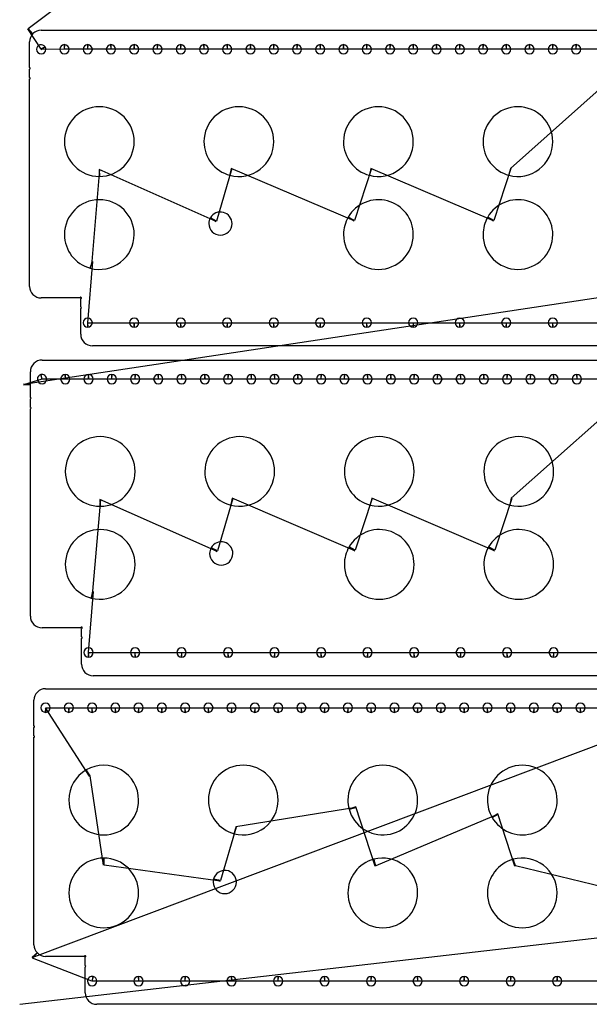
# Model space of a CAD drawing. Header units: inches. Extents: x 1 to 28.8, y 1 to 43.4.
# Tile 1 of 5: x 1 to 13.2, y 1 to 22.2. Entities that reach past the tile are written whole.
import ezdxf

# ---------------------------------------------------------------- set-up
doc = ezdxf.new("R2010")
doc.units = ezdxf.units.IN
doc.layers.get('0').update_dxf_attribs({"linetype": 'CONTINUOUS'})
for name, color, linetype in [('10', 7, 'CONTINUOUS'), ('3', 7, 'CONTINUOUS'), ('9', 7, 'CONTINUOUS')]:
    doc.layers.add(name, color=color, linetype=linetype)

msp = doc.modelspace()

# ---------------------------------------------------------------- linework, layer by layer
at = {"color": 0, "linetype": 'CONTINUOUS'}
for p, q in [((1.184, 22.003), (5.254, 25.099)), ((1.46, 21.56), (1.174, 21.994)), ((1.957, 21.556), (1.464, 21.552)), ((2.457, 21.556), (1.966, 21.556)), ((2.957, 21.556), (2.466, 21.556)), ((3.457, 21.556), (2.966, 21.556)), ((3.957, 21.556), (3.466, 21.556)), ((4.457, 21.556), (3.966, 21.556)), ((4.957, 21.556), (4.466, 21.556)), ((5.457, 21.556), (4.966, 21.556)), ((5.957, 21.556), (5.466, 21.556)), ((6.457, 21.556), (5.966, 21.556)), ((6.957, 21.556), (6.466, 21.556)), ((7.457, 21.556), (6.966, 21.556)), ((7.957, 21.556), (7.466, 21.556)), ((8.457, 21.556), (7.966, 21.556)), ((8.957, 21.556), (8.466, 21.556)), ((9.457, 21.556), (8.966, 21.556)), ((9.957, 21.556), (9.466, 21.556)), ((10.457, 21.556), (9.966, 21.556)), ((10.957, 21.556), (10.466, 21.556)), ((11.457, 21.556), (10.966, 21.556)), ((11.957, 21.556), (11.466, 21.556)), ((12.457, 21.556), (11.966, 21.556)), ((12.957, 21.556), (12.466, 21.556)), ((13.457, 21.556), (12.966, 21.556)), ((13.458, 20.69), (11.55, 18.991)), ((2.718, 18.968), (2.55, 16.991)), ((5.225, 17.848), (2.705, 18.968)), ((5.563, 18.987), (5.232, 17.859)), ((8.189, 17.863), (5.55, 18.991)), ((8.563, 18.987), (8.195, 17.874)), ((11.189, 17.863), (8.55, 18.991)), ((11.563, 18.987), (11.195, 17.874)), ((2.563, 16.987), (2.457, 15.671)), ((2.466, 15.671), (3.457, 15.671)), ((3.466, 15.671), (4.457, 15.671)), ((4.466, 15.671), (5.457, 15.671)), ((5.466, 15.671), (6.457, 15.671)), ((6.466, 15.671), (7.457, 15.671)), ((7.466, 15.671), (8.457, 15.671)), ((8.466, 15.671), (9.457, 15.671)), ((9.466, 15.671), (10.457, 15.671)), ((10.466, 15.671), (11.457, 15.671)), ((11.466, 15.671), (12.457, 15.671)), ((12.466, 15.671), (13.457, 15.671)), ((1.475, 14.455), (1.08, 14.332)), ((1.975, 14.457), (1.484, 14.458)), ((2.475, 14.457), (1.984, 14.457)), ((2.975, 14.457), (2.484, 14.457)), ((3.475, 14.457), (2.984, 14.457)), ((3.975, 14.457), (3.484, 14.457)), ((4.475, 14.457), (3.984, 14.457)), ((4.975, 14.457), (4.484, 14.457)), ((5.475, 14.457), (4.984, 14.457)), ((5.975, 14.457), (5.484, 14.457)), ((6.475, 14.457), (5.984, 14.457)), ((6.975, 14.457), (6.484, 14.457)), ((7.475, 14.457), (6.984, 14.457)), ((7.975, 14.457), (7.484, 14.457)), ((8.475, 14.457), (7.984, 14.457)), ((8.975, 14.457), (8.484, 14.457)), ((9.475, 14.457), (8.984, 14.457)), ((9.975, 14.457), (9.484, 14.457)), ((10.475, 14.457), (9.984, 14.457)), ((10.975, 14.457), (10.484, 14.457)), ((11.475, 14.457), (10.984, 14.457)), ((11.975, 14.457), (11.484, 14.457)), ((12.475, 14.457), (11.984, 14.457)), ((12.975, 14.457), (12.484, 14.457)), ((13.475, 14.457), (12.984, 14.457)), ((13.476, 13.59), (11.568, 11.891)), ((2.736, 11.869), (2.568, 9.891)), ((5.243, 10.749), (2.723, 11.869)), ((5.581, 11.888), (5.25, 10.76)), ((8.207, 10.764), (5.568, 11.891)), ((8.581, 11.888), (8.213, 10.775)), ((11.207, 10.764), (8.568, 11.891)), ((11.581, 11.888), (11.213, 10.775)), ((2.581, 9.888), (2.475, 8.572)), ((2.484, 8.572), (3.475, 8.572)), ((3.484, 8.572), (4.475, 8.572)), ((4.484, 8.572), (5.475, 8.572)), ((5.484, 8.572), (6.475, 8.572)), ((6.484, 8.572), (7.475, 8.572)), ((7.484, 8.572), (8.475, 8.572)), ((8.484, 8.572), (9.475, 8.572)), ((9.484, 8.572), (10.475, 8.572)), ((10.484, 8.572), (11.475, 8.572)), ((11.484, 8.572), (12.475, 8.572)), ((12.484, 8.572), (13.475, 8.572)), ((2.5, 5.914), (1.552, 7.384)), ((1.56, 7.384), (2.052, 7.384)), ((2.06, 7.384), (2.552, 7.384)), ((2.56, 7.384), (3.052, 7.384)), ((3.06, 7.384), (3.552, 7.384)), ((3.56, 7.384), (4.052, 7.384)), ((4.06, 7.384), (4.552, 7.384)), ((4.56, 7.384), (5.052, 7.384)), ((5.06, 7.384), (5.552, 7.384)), ((5.56, 7.384), (6.052, 7.384)), ((6.06, 7.384), (6.552, 7.384)), ((6.56, 7.384), (7.052, 7.384)), ((7.06, 7.384), (7.552, 7.384)), ((7.56, 7.384), (8.052, 7.384)), ((8.06, 7.384), (8.552, 7.384)), ((8.56, 7.384), (9.052, 7.384)), ((9.06, 7.384), (9.552, 7.384)), ((9.56, 7.384), (10.052, 7.384)), ((10.06, 7.384), (10.552, 7.384)), ((10.56, 7.384), (11.052, 7.384)), ((11.06, 7.384), (11.552, 7.384)), ((11.56, 7.384), (12.052, 7.384)), ((12.06, 7.384), (12.552, 7.384)), ((12.56, 7.384), (13.052, 7.384)), ((13.06, 7.384), (13.552, 7.384)), ((2.799, 3.997), (2.512, 5.92)), ((8.228, 5.235), (5.644, 4.819)), ((8.644, 3.975), (8.225, 5.248)), ((11.29, 5.091), (8.657, 3.978)), ((11.644, 3.975), (11.283, 5.103)), ((5.657, 4.816), (5.314, 3.664)), ((5.311, 3.652), (2.813, 3.997)), ((13.551, 3.523), (11.657, 3.978)), ((1, 1), (24.658, 3.722)), ((2.552, 1.501), (1.278, 1.995)), ((3.552, 1.5), (2.56, 1.499)), ((4.552, 1.5), (3.56, 1.5)), ((5.552, 1.5), (4.56, 1.5)), ((6.552, 1.5), (5.56, 1.5)), ((7.552, 1.5), (6.56, 1.5)), ((8.552, 1.5), (7.56, 1.5)), ((9.552, 1.5), (8.56, 1.5)), ((10.552, 1.5), (9.56, 1.5)), ((11.552, 1.5), (10.56, 1.5)), ((12.552, 1.5), (11.56, 1.5)), ((13.552, 1.5), (12.56, 1.5))]:
    msp.add_line(p, q, dxfattribs=at)
at = {"layer": '10', "color": 10, "linetype": 'CONTINUOUS'}
for p, q in [((1.08, 14.346), (24.564, 17.894)), ((1.269, 2.004), (24.582, 10.794))]:
    msp.add_line(p, q, dxfattribs=at)
at = {"layer": '3', "color": 3, "linetype": 'CONTINUOUS'}
for p, q in [((1.462, 21.966), (28.462, 21.966)), ((1.212, 21.161), (1.212, 21.716)), ((1.212, 20.949), (1.212, 21.131)), ((1.212, 16.454), (1.212, 20.919)), ((2.297, 16.204), (1.462, 16.204)), ((2.312, 16.007), (2.312, 16.189)), ((2.312, 15.422), (2.312, 15.977)), ((27.362, 15.172), (2.562, 15.172)), ((1.48, 14.867), (28.48, 14.867)), ((1.23, 14.339), (1.23, 14.617)), ((1.23, 14.062), (1.23, 14.339)), ((1.23, 13.849), (1.23, 14.032)), ((1.23, 9.354), (1.23, 13.819)), ((2.315, 9.104), (1.48, 9.104)), ((2.33, 8.907), (2.33, 9.089)), ((2.33, 8.322), (2.33, 8.877)), ((27.38, 8.072), (2.58, 8.072)), ((1.556, 7.794), (28.556, 7.794)), ((1.306, 6.989), (1.306, 7.544)), ((1.306, 6.777), (1.306, 6.959)), ((1.306, 2.282), (1.306, 6.747)), ((2.391, 2.032), (1.556, 2.032)), ((2.406, 1.835), (2.406, 2.017)), ((2.406, 1.25), (2.406, 1.805)), ((27.456, 1), (2.656, 1))]:
    msp.add_line(p, q, dxfattribs=at)
for centre, radius, start, end in [((1.462, 21.716), 0.25, 135, 180), ((1.462, 21.716), 0.25, 90, 135), ((1.462, 21.556), 0.1, 30, 180), ((1.962, 21.556), 0.1, 90, 180), ((1.962, 21.556), 0.1, 360, 90), ((2.462, 21.556), 0.1, 90, 180), ((2.462, 21.556), 0.1, 360, 90), ((2.962, 21.556), 0.1, 90, 180), ((2.962, 21.556), 0.1, 360, 90), ((3.462, 21.556), 0.1, 90, 180), ((3.462, 21.556), 0.1, 360, 90), ((3.962, 21.556), 0.1, 90, 180), ((3.962, 21.556), 0.1, 360, 90), ((4.462, 21.556), 0.1, 90, 180), ((4.462, 21.556), 0.1, 360, 90), ((4.962, 21.556), 0.1, 90, 180), ((4.962, 21.556), 0.1, 360, 90), ((5.462, 21.556), 0.1, 90, 180), ((5.462, 21.556), 0.1, 360, 90), ((5.962, 21.556), 0.1, 90, 180), ((5.962, 21.556), 0.1, 360, 90), ((6.462, 21.556), 0.1, 90, 180), ((6.462, 21.556), 0.1, 360, 90), ((6.962, 21.556), 0.1, 90, 180), ((6.962, 21.556), 0.1, 360, 90), ((7.462, 21.556), 0.1, 90, 180), ((7.462, 21.556), 0.1, 360, 90), ((7.962, 21.556), 0.1, 90, 180), ((7.962, 21.556), 0.1, 360, 90), ((8.462, 21.556), 0.1, 90, 180), ((8.462, 21.556), 0.1, 360, 90), ((8.962, 21.556), 0.1, 90, 180), ((8.962, 21.556), 0.1, 360, 90), ((9.462, 21.556), 0.1, 90, 180), ((9.462, 21.556), 0.1, 360, 90), ((9.962, 21.556), 0.1, 90, 180), ((9.962, 21.556), 0.1, 360, 90), ((10.462, 21.556), 0.1, 90, 180), ((10.462, 21.556), 0.1, 360, 90), ((10.962, 21.556), 0.1, 90, 180), ((10.962, 21.556), 0.1, 360, 90), ((11.462, 21.556), 0.1, 90, 180), ((11.462, 21.556), 0.1, 360, 90), ((11.962, 21.556), 0.1, 90, 180), ((11.962, 21.556), 0.1, 360, 90), ((12.462, 21.556), 0.1, 90, 180), ((12.462, 21.556), 0.1, 360, 90), ((12.962, 21.556), 0.1, 90, 180), ((12.962, 21.556), 0.1, 360, 90), ((1.462, 21.556), 0.1, 180, 360), ((1.462, 21.556), 0.1, 360, 30), ((1.962, 21.556), 0.1, 180, 360), ((2.462, 21.556), 0.1, 180, 360), ((2.962, 21.556), 0.1, 180, 360), ((3.462, 21.556), 0.1, 180, 360), ((3.962, 21.556), 0.1, 180, 360), ((4.462, 21.556), 0.1, 180, 360), ((4.962, 21.556), 0.1, 180, 360), ((5.462, 21.556), 0.1, 180, 360), ((5.962, 21.556), 0.1, 180, 360), ((6.462, 21.556), 0.1, 180, 360), ((6.962, 21.556), 0.1, 180, 360), ((7.462, 21.556), 0.1, 180, 360), ((7.962, 21.556), 0.1, 180, 360), ((8.462, 21.556), 0.1, 180, 360), ((8.962, 21.556), 0.1, 180, 360), ((9.462, 21.556), 0.1, 180, 360), ((9.962, 21.556), 0.1, 180, 360), ((10.462, 21.556), 0.1, 180, 360), ((10.962, 21.556), 0.1, 180, 360), ((11.462, 21.556), 0.1, 180, 360), ((11.962, 21.556), 0.1, 180, 360), ((12.462, 21.556), 0.1, 180, 360), ((12.962, 21.556), 0.1, 180, 360), ((1.212, 21.146), 0.015, 270, 90), ((1.212, 20.934), 0.015, 270, 90), ((2.712, 19.569), 0.75, 360, 180), ((5.712, 19.569), 0.75, 360, 180), ((8.712, 19.569), 0.75, 360, 180), ((11.712, 19.569), 0.75, 360, 180), ((2.712, 19.569), 0.75, 180, 270), ((2.712, 19.569), 0.75, 270, 0), ((5.712, 19.569), 0.75, 180, 255), ((5.712, 19.569), 0.75, 255, 0), ((8.712, 19.569), 0.75, 180, 255), ((8.712, 19.569), 0.75, 255, 0), ((11.712, 19.569), 0.75, 180, 255), ((11.712, 19.569), 0.75, 255, 0), ((2.712, 17.569), 0.75, 360, 180), ((8.712, 17.569), 0.75, 360, 150), ((11.712, 17.569), 0.75, 360, 150), ((5.315, 17.804), 0.25, 360, 150), ((5.315, 17.804), 0.25, 150, 180), ((5.315, 17.804), 0.25, 180, 360), ((8.712, 17.569), 0.75, 150, 180), ((11.712, 17.569), 0.75, 150, 180), ((2.712, 17.569), 0.75, 180, 255), ((2.712, 17.569), 0.75, 255, 0), ((8.712, 17.569), 0.75, 180, 360), ((11.712, 17.569), 0.75, 180, 360), ((1.462, 16.454), 0.25, 180, 270), ((2.312, 16.204), 0.015, 45, 180), ((2.312, 16.204), 0.015, 270, 45), ((2.312, 15.992), 0.015, 270, 90), ((2.462, 15.672), 0.1, 360, 180), ((3.462, 15.672), 0.1, 360, 180), ((4.462, 15.672), 0.1, 360, 180), ((5.462, 15.672), 0.1, 360, 180), ((6.462, 15.672), 0.1, 360, 180), ((7.462, 15.672), 0.1, 360, 180), ((8.462, 15.672), 0.1, 360, 180), ((9.462, 15.672), 0.1, 360, 180), ((10.462, 15.672), 0.1, 360, 180), ((11.462, 15.672), 0.1, 360, 180), ((12.462, 15.672), 0.1, 360, 180), ((2.462, 15.672), 0.1, 180, 270), ((2.462, 15.672), 0.1, 270, 0), ((3.462, 15.672), 0.1, 180, 270), ((3.462, 15.672), 0.1, 270, 0), ((4.462, 15.672), 0.1, 180, 270), ((4.462, 15.672), 0.1, 270, 0), ((5.462, 15.672), 0.1, 180, 270), ((5.462, 15.672), 0.1, 270, 0), ((6.462, 15.672), 0.1, 180, 270), ((6.462, 15.672), 0.1, 270, 0), ((7.462, 15.672), 0.1, 180, 270), ((7.462, 15.672), 0.1, 270, 0), ((8.462, 15.672), 0.1, 180, 270), ((8.462, 15.672), 0.1, 270, 0), ((9.462, 15.672), 0.1, 180, 270), ((9.462, 15.672), 0.1, 270, 0), ((10.462, 15.672), 0.1, 180, 270), ((10.462, 15.672), 0.1, 270, 0), ((11.462, 15.672), 0.1, 180, 270), ((11.462, 15.672), 0.1, 270, 0), ((12.462, 15.672), 0.1, 180, 270), ((12.462, 15.672), 0.1, 270, 0), ((2.562, 15.422), 0.25, 180, 270), ((1.48, 14.617), 0.25, 90, 180), ((1.48, 14.457), 0.1, 105, 180), ((1.48, 14.457), 0.1, 180, 360), ((1.48, 14.457), 0.1, 360, 105), ((1.98, 14.457), 0.1, 90, 180), ((1.98, 14.457), 0.1, 180, 360), ((1.98, 14.457), 0.1, 360, 90), ((2.48, 14.457), 0.1, 90, 180), ((2.48, 14.457), 0.1, 180, 360), ((2.48, 14.457), 0.1, 360, 90), ((2.98, 14.457), 0.1, 90, 180), ((2.98, 14.457), 0.1, 180, 360), ((2.98, 14.457), 0.1, 360, 90), ((3.48, 14.457), 0.1, 90, 180), ((3.48, 14.457), 0.1, 180, 360), ((3.48, 14.457), 0.1, 360, 90), ((3.98, 14.457), 0.1, 90, 180), ((3.98, 14.457), 0.1, 180, 360), ((3.98, 14.457), 0.1, 360, 90), ((4.48, 14.457), 0.1, 90, 180), ((4.48, 14.457), 0.1, 180, 360), ((4.48, 14.457), 0.1, 360, 90), ((4.98, 14.457), 0.1, 90, 180), ((4.98, 14.457), 0.1, 180, 360), ((4.98, 14.457), 0.1, 360, 90), ((5.48, 14.457), 0.1, 90, 180), ((5.48, 14.457), 0.1, 180, 360), ((5.48, 14.457), 0.1, 360, 90), ((5.98, 14.457), 0.1, 90, 180), ((5.98, 14.457), 0.1, 180, 360), ((5.98, 14.457), 0.1, 360, 90), ((6.48, 14.457), 0.1, 90, 180), ((6.48, 14.457), 0.1, 180, 360), ((6.48, 14.457), 0.1, 360, 90), ((6.98, 14.457), 0.1, 90, 180), ((6.98, 14.457), 0.1, 180, 360), ((6.98, 14.457), 0.1, 360, 90), ((7.48, 14.457), 0.1, 90, 180), ((7.48, 14.457), 0.1, 180, 360), ((7.48, 14.457), 0.1, 360, 90), ((7.98, 14.457), 0.1, 90, 180), ((7.98, 14.457), 0.1, 180, 360), ((7.98, 14.457), 0.1, 360, 90), ((8.48, 14.457), 0.1, 90, 180), ((8.48, 14.457), 0.1, 180, 360), ((8.48, 14.457), 0.1, 360, 90), ((8.98, 14.457), 0.1, 90, 180), ((8.98, 14.457), 0.1, 180, 360), ((8.98, 14.457), 0.1, 360, 90), ((9.48, 14.457), 0.1, 90, 180), ((9.48, 14.457), 0.1, 180, 360), ((9.48, 14.457), 0.1, 360, 90), ((9.98, 14.457), 0.1, 90, 180), ((9.98, 14.457), 0.1, 180, 360), ((9.98, 14.457), 0.1, 360, 90), ((10.48, 14.457), 0.1, 90, 180), ((10.48, 14.457), 0.1, 180, 360), ((10.48, 14.457), 0.1, 360, 90), ((10.98, 14.457), 0.1, 90, 180), ((10.98, 14.457), 0.1, 180, 360), ((10.98, 14.457), 0.1, 360, 90), ((11.48, 14.457), 0.1, 90, 180), ((11.48, 14.457), 0.1, 180, 360), ((11.48, 14.457), 0.1, 360, 90), ((11.98, 14.457), 0.1, 90, 180), ((11.98, 14.457), 0.1, 180, 360), ((11.98, 14.457), 0.1, 360, 90), ((12.48, 14.457), 0.1, 90, 180), ((12.48, 14.457), 0.1, 180, 360), ((12.48, 14.457), 0.1, 360, 90), ((12.98, 14.457), 0.1, 90, 180), ((12.98, 14.457), 0.1, 180, 360), ((12.98, 14.457), 0.1, 360, 90), ((1.23, 14.047), 0.015, 270, 90), ((1.23, 13.834), 0.015, 270, 90), ((2.73, 12.469), 0.75, 360, 180), ((5.73, 12.469), 0.75, 360, 180), ((8.73, 12.469), 0.75, 360, 180), ((11.73, 12.469), 0.75, 360, 180), ((2.73, 12.469), 0.75, 180, 270), ((2.73, 12.469), 0.75, 270, 0), ((5.73, 12.469), 0.75, 180, 255), ((5.73, 12.469), 0.75, 255, 0), ((8.73, 12.469), 0.75, 180, 255), ((8.73, 12.469), 0.75, 255, 0), ((11.73, 12.469), 0.75, 180, 255), ((11.73, 12.469), 0.75, 255, 0), ((2.73, 10.469), 0.75, 360, 180), ((8.73, 10.469), 0.75, 360, 150), ((11.73, 10.469), 0.75, 360, 150), ((5.333, 10.704), 0.25, 150, 180), ((5.333, 10.704), 0.25, 360, 150), ((8.73, 10.469), 0.75, 150, 180), ((11.73, 10.469), 0.75, 150, 180), ((5.333, 10.704), 0.25, 180, 360), ((2.73, 10.469), 0.75, 180, 255), ((2.73, 10.469), 0.75, 255, 0), ((8.73, 10.469), 0.75, 180, 360), ((11.73, 10.469), 0.75, 180, 360), ((1.48, 9.354), 0.25, 180, 270), ((2.33, 9.104), 0.015, 45, 180), ((2.33, 9.104), 0.015, 270, 45), ((2.33, 8.892), 0.015, 270, 90), ((2.48, 8.572), 0.1, 360, 180), ((2.48, 8.572), 0.1, 180, 270), ((2.48, 8.572), 0.1, 270, 0), ((3.48, 8.572), 0.1, 360, 180), ((3.48, 8.572), 0.1, 180, 270), ((3.48, 8.572), 0.1, 270, 0), ((4.48, 8.572), 0.1, 360, 180), ((4.48, 8.572), 0.1, 180, 270), ((4.48, 8.572), 0.1, 270, 0), ((5.48, 8.572), 0.1, 360, 180), ((5.48, 8.572), 0.1, 180, 270), ((5.48, 8.572), 0.1, 270, 0), ((6.48, 8.572), 0.1, 360, 180), ((6.48, 8.572), 0.1, 180, 270), ((6.48, 8.572), 0.1, 270, 0), ((7.48, 8.572), 0.1, 360, 180), ((7.48, 8.572), 0.1, 180, 270), ((7.48, 8.572), 0.1, 270, 0), ((8.48, 8.572), 0.1, 360, 180), ((8.48, 8.572), 0.1, 180, 270), ((8.48, 8.572), 0.1, 270, 0), ((9.48, 8.572), 0.1, 360, 180), ((9.48, 8.572), 0.1, 180, 270), ((9.48, 8.572), 0.1, 270, 0), ((10.48, 8.572), 0.1, 360, 180), ((10.48, 8.572), 0.1, 180, 270), ((10.48, 8.572), 0.1, 270, 0), ((11.48, 8.572), 0.1, 360, 180), ((11.48, 8.572), 0.1, 180, 270), ((11.48, 8.572), 0.1, 270, 0), ((12.48, 8.572), 0.1, 360, 180), ((12.48, 8.572), 0.1, 180, 270), ((12.48, 8.572), 0.1, 270, 0), ((2.58, 8.322), 0.25, 180, 270), ((1.556, 7.544), 0.25, 90, 180), ((1.556, 7.384), 0.1, 360, 180), ((2.056, 7.384), 0.1, 360, 180), ((2.556, 7.384), 0.1, 360, 180), ((3.056, 7.384), 0.1, 360, 180), ((3.556, 7.384), 0.1, 360, 180), ((4.056, 7.384), 0.1, 360, 180), ((4.556, 7.384), 0.1, 360, 180), ((5.056, 7.384), 0.1, 360, 180), ((5.556, 7.384), 0.1, 360, 180), ((6.056, 7.384), 0.1, 360, 180), ((6.556, 7.384), 0.1, 360, 180), ((7.056, 7.384), 0.1, 360, 180), ((7.556, 7.384), 0.1, 360, 180), ((8.056, 7.384), 0.1, 360, 180), ((8.556, 7.384), 0.1, 360, 180), ((9.056, 7.384), 0.1, 360, 180), ((9.556, 7.384), 0.1, 360, 180), ((10.056, 7.384), 0.1, 360, 180), ((10.556, 7.384), 0.1, 360, 180), ((11.056, 7.384), 0.1, 360, 180), ((11.556, 7.384), 0.1, 360, 180), ((12.056, 7.384), 0.1, 360, 180), ((12.556, 7.384), 0.1, 360, 180), ((13.056, 7.384), 0.1, 360, 180), ((1.556, 7.384), 0.1, 180, 270), ((1.556, 7.384), 0.1, 270, 0), ((2.056, 7.384), 0.1, 180, 270), ((2.056, 7.384), 0.1, 270, 0), ((2.556, 7.384), 0.1, 180, 270), ((2.556, 7.384), 0.1, 270, 0), ((3.056, 7.384), 0.1, 180, 270), ((3.056, 7.384), 0.1, 270, 0), ((3.556, 7.384), 0.1, 180, 270), ((3.556, 7.384), 0.1, 270, 0), ((4.056, 7.384), 0.1, 180, 270), ((4.056, 7.384), 0.1, 270, 0), ((4.556, 7.384), 0.1, 180, 270), ((4.556, 7.384), 0.1, 270, 0), ((5.056, 7.384), 0.1, 180, 270), ((5.056, 7.384), 0.1, 270, 0), ((5.556, 7.384), 0.1, 180, 270), ((5.556, 7.384), 0.1, 270, 0), ((6.056, 7.384), 0.1, 180, 270), ((6.056, 7.384), 0.1, 270, 0), ((6.556, 7.384), 0.1, 180, 270), ((6.556, 7.384), 0.1, 270, 0), ((7.056, 7.384), 0.1, 180, 270), ((7.056, 7.384), 0.1, 270, 0), ((7.556, 7.384), 0.1, 180, 270), ((7.556, 7.384), 0.1, 270, 0), ((8.056, 7.384), 0.1, 180, 270), ((8.056, 7.384), 0.1, 270, 0), ((8.556, 7.384), 0.1, 180, 270), ((8.556, 7.384), 0.1, 270, 0), ((9.056, 7.384), 0.1, 180, 270), ((9.056, 7.384), 0.1, 270, 0), ((9.556, 7.384), 0.1, 180, 270), ((9.556, 7.384), 0.1, 270, 0), ((10.056, 7.384), 0.1, 180, 270), ((10.056, 7.384), 0.1, 270, 0), ((10.556, 7.384), 0.1, 180, 270), ((10.556, 7.384), 0.1, 270, 0), ((11.056, 7.384), 0.1, 180, 270), ((11.056, 7.384), 0.1, 270, 0), ((11.556, 7.384), 0.1, 180, 270), ((11.556, 7.384), 0.1, 270, 0), ((12.056, 7.384), 0.1, 180, 270), ((12.056, 7.384), 0.1, 270, 0), ((12.556, 7.384), 0.1, 180, 270), ((12.556, 7.384), 0.1, 270, 0), ((13.056, 7.384), 0.1, 180, 270), ((13.056, 7.384), 0.1, 270, 0), ((1.306, 6.974), 0.015, 270, 90), ((1.306, 6.762), 0.015, 270, 90), ((2.806, 5.397), 0.75, 360, 120), ((5.806, 5.397), 0.75, 360, 180), ((8.806, 5.397), 0.75, 360, 180), ((11.806, 5.397), 0.75, 360, 180), ((2.806, 5.397), 0.75, 120, 180), ((2.806, 5.397), 0.75, 180, 360), ((5.806, 5.397), 0.75, 180, 255), ((5.806, 5.397), 0.75, 255, 0), ((8.806, 5.397), 0.75, 180, 195), ((8.806, 5.397), 0.75, 195, 0), ((11.806, 5.397), 0.75, 180, 210), ((11.806, 5.397), 0.75, 210, 0), ((2.806, 3.397), 0.75, 90, 180), ((2.806, 3.397), 0.75, 360, 90), ((8.806, 3.397), 0.75, 105, 180), ((8.806, 3.397), 0.75, 360, 105), ((11.806, 3.397), 0.75, 105, 180), ((11.806, 3.397), 0.75, 360, 105), ((5.409, 3.632), 0.25, 360, 165), ((5.409, 3.632), 0.25, 165, 180), ((5.409, 3.632), 0.25, 180, 360), ((2.806, 3.397), 0.75, 180, 360), ((8.806, 3.397), 0.75, 180, 360), ((11.806, 3.397), 0.75, 180, 360), ((1.556, 2.282), 0.25, 180, 225), ((1.556, 2.282), 0.25, 225, 270), ((2.406, 2.032), 0.015, 45, 180), ((2.406, 2.032), 0.015, 270, 45), ((2.406, 1.82), 0.015, 270, 90), ((2.556, 1.5), 0.1, 75, 180), ((2.556, 1.5), 0.1, 180, 360), ((2.556, 1.5), 0.1, 360, 75), ((3.556, 1.5), 0.1, 90, 180), ((3.556, 1.5), 0.1, 180, 360), ((3.556, 1.5), 0.1, 360, 90), ((4.556, 1.5), 0.1, 90, 180), ((4.556, 1.5), 0.1, 180, 360), ((4.556, 1.5), 0.1, 360, 90), ((5.556, 1.5), 0.1, 90, 180), ((5.556, 1.5), 0.1, 180, 360), ((5.556, 1.5), 0.1, 360, 90), ((6.556, 1.5), 0.1, 90, 180), ((6.556, 1.5), 0.1, 180, 360), ((6.556, 1.5), 0.1, 360, 90), ((7.556, 1.5), 0.1, 90, 180), ((7.556, 1.5), 0.1, 180, 360), ((7.556, 1.5), 0.1, 360, 90), ((8.556, 1.5), 0.1, 90, 180), ((8.556, 1.5), 0.1, 180, 360), ((8.556, 1.5), 0.1, 360, 90), ((9.556, 1.5), 0.1, 90, 180), ((9.556, 1.5), 0.1, 180, 360), ((9.556, 1.5), 0.1, 360, 90), ((10.556, 1.5), 0.1, 90, 180), ((10.556, 1.5), 0.1, 180, 360), ((10.556, 1.5), 0.1, 360, 90), ((11.556, 1.5), 0.1, 90, 180), ((11.556, 1.5), 0.1, 180, 360), ((11.556, 1.5), 0.1, 360, 90), ((12.556, 1.5), 0.1, 90, 180), ((12.556, 1.5), 0.1, 180, 360), ((12.556, 1.5), 0.1, 360, 90), ((2.656, 1.25), 0.25, 180, 270)]:
    msp.add_arc(centre, radius, start, end, dxfattribs=at)
at = {"layer": '9', "color": 9, "linetype": 'CONTINUOUS'}
for p, q in [((1.174, 21.994), (1.285, 21.892)), ((1.285, 21.892), (1.184, 22.003)), ((1.962, 21.656), (1.957, 21.556)), ((1.966, 21.556), (1.962, 21.656)), ((2.462, 21.656), (2.457, 21.556)), ((2.466, 21.556), (2.462, 21.656)), ((2.962, 21.656), (2.957, 21.556)), ((2.966, 21.556), (2.962, 21.656)), ((3.462, 21.656), (3.457, 21.556)), ((3.466, 21.556), (3.462, 21.656)), ((3.962, 21.656), (3.957, 21.556)), ((3.966, 21.556), (3.962, 21.656)), ((4.462, 21.656), (4.457, 21.556)), ((4.466, 21.556), (4.462, 21.656)), ((4.962, 21.656), (4.957, 21.556)), ((4.966, 21.556), (4.962, 21.656)), ((5.462, 21.656), (5.457, 21.556)), ((5.466, 21.556), (5.462, 21.656)), ((5.962, 21.656), (5.957, 21.556)), ((5.966, 21.556), (5.962, 21.656)), ((6.462, 21.656), (6.457, 21.556)), ((6.466, 21.556), (6.462, 21.656)), ((6.962, 21.656), (6.957, 21.556)), ((6.966, 21.556), (6.962, 21.656)), ((7.462, 21.656), (7.457, 21.556)), ((7.466, 21.556), (7.462, 21.656)), ((7.962, 21.656), (7.957, 21.556)), ((7.966, 21.556), (7.962, 21.656)), ((8.462, 21.656), (8.457, 21.556)), ((8.466, 21.556), (8.462, 21.656)), ((8.962, 21.656), (8.957, 21.556)), ((8.966, 21.556), (8.962, 21.656)), ((9.462, 21.656), (9.457, 21.556)), ((9.466, 21.556), (9.462, 21.656)), ((9.962, 21.656), (9.957, 21.556)), ((9.966, 21.556), (9.962, 21.656)), ((10.462, 21.656), (10.457, 21.556)), ((10.466, 21.556), (10.462, 21.656)), ((10.962, 21.656), (10.957, 21.556)), ((10.966, 21.556), (10.962, 21.656)), ((11.462, 21.656), (11.457, 21.556)), ((11.466, 21.556), (11.462, 21.656)), ((11.962, 21.656), (11.957, 21.556)), ((11.966, 21.556), (11.962, 21.656)), ((12.462, 21.656), (12.457, 21.556)), ((12.466, 21.556), (12.462, 21.656)), ((12.962, 21.656), (12.957, 21.556)), ((12.966, 21.556), (12.962, 21.656)), ((1.548, 21.606), (1.46, 21.56)), ((1.464, 21.552), (1.548, 21.606)), ((2.705, 18.968), (2.712, 18.819)), ((2.712, 18.819), (2.718, 18.968)), ((5.55, 18.991), (5.518, 18.844)), ((5.518, 18.844), (5.563, 18.987)), ((8.55, 18.991), (8.518, 18.844)), ((8.518, 18.844), (8.563, 18.987)), ((11.55, 18.991), (11.518, 18.844)), ((11.518, 18.844), (11.563, 18.987)), ((5.232, 17.859), (5.099, 17.929)), ((5.099, 17.929), (5.225, 17.848)), ((8.195, 17.874), (8.062, 17.944)), ((8.062, 17.944), (8.189, 17.863)), ((11.195, 17.874), (11.062, 17.944)), ((11.062, 17.944), (11.189, 17.863)), ((2.55, 16.991), (2.518, 16.844)), ((2.518, 16.844), (2.563, 16.987)), ((2.457, 15.671), (2.462, 15.572)), ((2.462, 15.572), (2.466, 15.671)), ((3.457, 15.671), (3.462, 15.572)), ((3.462, 15.572), (3.466, 15.671)), ((4.457, 15.671), (4.462, 15.572)), ((4.462, 15.572), (4.466, 15.671)), ((5.457, 15.671), (5.462, 15.572)), ((5.462, 15.572), (5.466, 15.671)), ((6.457, 15.671), (6.462, 15.572)), ((6.462, 15.572), (6.466, 15.671)), ((7.457, 15.671), (7.462, 15.572)), ((7.462, 15.572), (7.466, 15.671)), ((8.457, 15.671), (8.462, 15.572)), ((8.462, 15.572), (8.466, 15.671)), ((9.457, 15.671), (9.462, 15.572)), ((9.462, 15.572), (9.466, 15.671)), ((10.457, 15.671), (10.462, 15.572)), ((10.462, 15.572), (10.466, 15.671)), ((11.457, 15.671), (11.462, 15.572)), ((11.462, 15.572), (11.466, 15.671)), ((12.457, 15.671), (12.462, 15.572)), ((12.462, 15.572), (12.466, 15.671)), ((1.484, 14.458), (1.454, 14.553)), ((1.454, 14.553), (1.475, 14.455)), ((1.98, 14.557), (1.975, 14.457)), ((1.984, 14.457), (1.98, 14.557)), ((2.48, 14.557), (2.475, 14.457)), ((2.484, 14.457), (2.48, 14.557)), ((2.98, 14.557), (2.975, 14.457)), ((2.984, 14.457), (2.98, 14.557)), ((3.48, 14.557), (3.475, 14.457)), ((3.484, 14.457), (3.48, 14.557)), ((3.98, 14.557), (3.975, 14.457)), ((3.984, 14.457), (3.98, 14.557)), ((4.48, 14.557), (4.475, 14.457)), ((4.484, 14.457), (4.48, 14.557)), ((4.98, 14.557), (4.975, 14.457)), ((4.984, 14.457), (4.98, 14.557)), ((5.48, 14.557), (5.475, 14.457)), ((5.484, 14.457), (5.48, 14.557)), ((5.98, 14.557), (5.975, 14.457)), ((5.984, 14.457), (5.98, 14.557)), ((6.48, 14.557), (6.475, 14.457)), ((6.484, 14.457), (6.48, 14.557)), ((6.98, 14.557), (6.975, 14.457)), ((6.984, 14.457), (6.98, 14.557)), ((7.48, 14.557), (7.475, 14.457)), ((7.484, 14.457), (7.48, 14.557)), ((7.98, 14.557), (7.975, 14.457)), ((7.984, 14.457), (7.98, 14.557)), ((8.48, 14.557), (8.475, 14.457)), ((8.484, 14.457), (8.48, 14.557)), ((8.98, 14.557), (8.975, 14.457)), ((8.984, 14.457), (8.98, 14.557)), ((9.48, 14.557), (9.475, 14.457)), ((9.484, 14.457), (9.48, 14.557)), ((9.98, 14.557), (9.975, 14.457)), ((9.984, 14.457), (9.98, 14.557)), ((10.48, 14.557), (10.475, 14.457)), ((10.484, 14.457), (10.48, 14.557)), ((10.98, 14.557), (10.975, 14.457)), ((10.984, 14.457), (10.98, 14.557)), ((11.48, 14.557), (11.475, 14.457)), ((11.484, 14.457), (11.48, 14.557)), ((11.98, 14.557), (11.975, 14.457)), ((11.984, 14.457), (11.98, 14.557)), ((12.48, 14.557), (12.475, 14.457)), ((12.484, 14.457), (12.48, 14.557)), ((12.98, 14.557), (12.975, 14.457)), ((12.984, 14.457), (12.98, 14.557)), ((1.23, 14.339), (1.08, 14.346)), ((1.08, 14.332), (1.23, 14.339)), ((2.723, 11.869), (2.73, 11.719)), ((2.73, 11.719), (2.736, 11.869)), ((5.568, 11.891), (5.536, 11.745)), ((5.536, 11.745), (5.581, 11.888)), ((8.568, 11.891), (8.536, 11.745)), ((8.536, 11.745), (8.581, 11.888)), ((11.568, 11.891), (11.536, 11.745)), ((11.536, 11.745), (11.581, 11.888)), ((5.25, 10.76), (5.117, 10.829)), ((5.117, 10.829), (5.243, 10.749)), ((8.213, 10.775), (8.08, 10.844)), ((8.08, 10.844), (8.207, 10.764)), ((11.213, 10.775), (11.08, 10.844)), ((11.08, 10.844), (11.207, 10.764)), ((2.568, 9.891), (2.536, 9.745)), ((2.536, 9.745), (2.581, 9.888)), ((2.475, 8.572), (2.48, 8.472)), ((2.48, 8.472), (2.484, 8.572)), ((3.475, 8.572), (3.48, 8.472)), ((3.48, 8.472), (3.484, 8.572)), ((4.475, 8.572), (4.48, 8.472)), ((4.48, 8.472), (4.484, 8.572)), ((5.475, 8.572), (5.48, 8.472)), ((5.48, 8.472), (5.484, 8.572)), ((6.475, 8.572), (6.48, 8.472)), ((6.48, 8.472), (6.484, 8.572)), ((7.475, 8.572), (7.48, 8.472)), ((7.48, 8.472), (7.484, 8.572)), ((8.475, 8.572), (8.48, 8.472)), ((8.48, 8.472), (8.484, 8.572)), ((9.475, 8.572), (9.48, 8.472)), ((9.48, 8.472), (9.484, 8.572)), ((10.475, 8.572), (10.48, 8.472)), ((10.48, 8.472), (10.484, 8.572)), ((11.475, 8.572), (11.48, 8.472)), ((11.48, 8.472), (11.484, 8.572)), ((12.475, 8.572), (12.48, 8.472)), ((12.48, 8.472), (12.484, 8.572)), ((1.552, 7.384), (1.556, 7.284)), ((1.556, 7.284), (1.56, 7.384)), ((2.052, 7.384), (2.056, 7.284)), ((2.056, 7.284), (2.06, 7.384)), ((2.552, 7.384), (2.556, 7.284)), ((2.556, 7.284), (2.56, 7.384)), ((3.052, 7.384), (3.056, 7.284)), ((3.056, 7.284), (3.06, 7.384)), ((3.552, 7.384), (3.556, 7.284)), ((3.556, 7.284), (3.56, 7.384)), ((4.052, 7.384), (4.056, 7.284)), ((4.056, 7.284), (4.06, 7.384)), ((4.552, 7.384), (4.556, 7.284)), ((4.556, 7.284), (4.56, 7.384)), ((5.052, 7.384), (5.056, 7.284)), ((5.056, 7.284), (5.06, 7.384)), ((5.552, 7.384), (5.556, 7.284)), ((5.556, 7.284), (5.56, 7.384)), ((6.052, 7.384), (6.056, 7.284)), ((6.056, 7.284), (6.06, 7.384)), ((6.552, 7.384), (6.556, 7.284)), ((6.556, 7.284), (6.56, 7.384)), ((7.052, 7.384), (7.056, 7.284)), ((7.056, 7.284), (7.06, 7.384)), ((7.552, 7.384), (7.556, 7.284)), ((7.556, 7.284), (7.56, 7.384)), ((8.052, 7.384), (8.056, 7.284)), ((8.056, 7.284), (8.06, 7.384)), ((8.552, 7.384), (8.556, 7.284)), ((8.556, 7.284), (8.56, 7.384)), ((9.052, 7.384), (9.056, 7.284)), ((9.056, 7.284), (9.06, 7.384)), ((9.552, 7.384), (9.556, 7.284)), ((9.556, 7.284), (9.56, 7.384)), ((10.052, 7.384), (10.056, 7.284)), ((10.056, 7.284), (10.06, 7.384)), ((10.552, 7.384), (10.556, 7.284)), ((10.556, 7.284), (10.56, 7.384)), ((11.052, 7.384), (11.056, 7.284)), ((11.056, 7.284), (11.06, 7.384)), ((11.552, 7.384), (11.556, 7.284)), ((11.556, 7.284), (11.56, 7.384)), ((12.052, 7.384), (12.056, 7.284)), ((12.056, 7.284), (12.06, 7.384)), ((12.552, 7.384), (12.556, 7.284)), ((12.556, 7.284), (12.56, 7.384)), ((13.052, 7.384), (13.056, 7.284)), ((13.056, 7.284), (13.06, 7.384)), ((2.512, 5.92), (2.431, 6.047)), ((2.431, 6.047), (2.5, 5.914)), ((8.225, 5.248), (8.082, 5.203)), ((8.082, 5.203), (8.228, 5.235)), ((11.283, 5.103), (11.156, 5.022)), ((11.156, 5.022), (11.29, 5.091)), ((5.644, 4.819), (5.612, 4.673)), ((5.612, 4.673), (5.657, 4.816)), ((2.806, 4.147), (2.799, 3.997)), ((2.813, 3.997), (2.806, 4.147)), ((8.657, 3.978), (8.612, 4.122)), ((8.612, 4.122), (8.644, 3.975)), ((11.657, 3.978), (11.612, 4.122)), ((11.612, 4.122), (11.644, 3.975)), ((5.314, 3.664), (5.168, 3.697)), ((5.168, 3.697), (5.311, 3.652)), ((1.379, 2.105), (1.269, 2.004)), ((1.278, 1.995), (1.379, 2.105)), ((2.582, 1.597), (2.552, 1.501)), ((2.56, 1.499), (2.582, 1.597)), ((3.556, 1.6), (3.552, 1.5)), ((3.56, 1.5), (3.556, 1.6)), ((4.556, 1.6), (4.552, 1.5)), ((4.56, 1.5), (4.556, 1.6)), ((5.556, 1.6), (5.552, 1.5)), ((5.56, 1.5), (5.556, 1.6)), ((6.556, 1.6), (6.552, 1.5)), ((6.56, 1.5), (6.556, 1.6)), ((7.556, 1.6), (7.552, 1.5)), ((7.56, 1.5), (7.556, 1.6)), ((8.556, 1.6), (8.552, 1.5)), ((8.56, 1.5), (8.556, 1.6)), ((9.556, 1.6), (9.552, 1.5)), ((9.56, 1.5), (9.556, 1.6)), ((10.556, 1.6), (10.552, 1.5)), ((10.56, 1.5), (10.556, 1.6)), ((11.556, 1.6), (11.552, 1.5)), ((11.56, 1.5), (11.556, 1.6)), ((12.556, 1.6), (12.552, 1.5)), ((12.56, 1.5), (12.556, 1.6))]:
    msp.add_line(p, q, dxfattribs=at)

doc.saveas('drawing.dxf')
